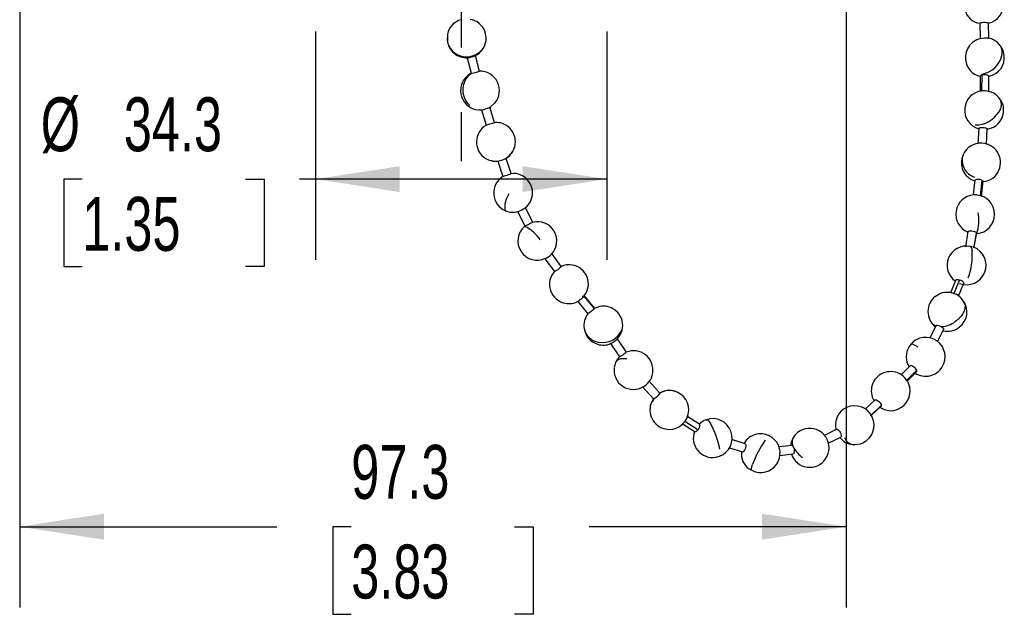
# Model space of a CAD drawing. Header units: millimetres. Extents: x 0 to 838, y 0 to 648.
# Tile 11 of 17: x 628 to 744, y 109 to 180. Entities that reach past the tile are written whole.
import ezdxf

# ---------------------------------------------------------------- set-up
doc = ezdxf.new("R2010")
doc.units = ezdxf.units.MM
doc.header["$LTSCALE"] = 3
doc.linetypes.add('CENTERX2', pattern=[20.32, 12.7, -2.54, 2.54, -2.54])
doc.layers.add('CENTER', color=40, linetype='CENTERX2')
doc.layers.add('DIMENSIONS', color=140, linetype='Continuous', lineweight=25)
doc.styles.add('SLDTEXTSTYLE0', font='TXT', dxfattribs={"width": 0.7})
doc.dimstyles.new('SLDDIMSTYLE1', dxfattribs={"dimtxt": 6.474023, "dimasz": 9.906, "dimexe": 0, "dimexo": 0.0625, "dimgap": 1.618506, "dimtad": 0, "dimtih": 1, "dimtoh": 1, "dimdec": 1, "dimrnd": 1e-09, "dimzin": 12, "dimdsep": 46, "dimtxsty": 'SLDTEXTSTYLE0', "dimsah": 1, "dimcen": 0.09, "dimadec": 0, "dimazin": 3, "dimtfac": 1, "dimtdec": 1, "dimtofl": 0, "dimtmove": 0, "dimatfit": 3, "dimfxl": 0, "dimfrac": 2, "dimtolj": 1, "dimtzin": 12, "dimarcsym": 0})

# ---------------------------------------------------------------- blocks, each defined once
blk = doc.blocks.new('_D_3')
at = {"layer": 'DIMENSIONS'}
for p, q in [((725.85, 239.06), (725.85, 110.36)), ((628.5, 220.86), (628.5, 110.36)), ((628.5, 119.89), (658.78, 119.89)), ((667.55, 119.89), (665.38, 119.89)), ((665.38, 119.89), (665.38, 109.6)), ((686.79, 119.89), (688.97, 119.89)), ((688.97, 119.89), (688.97, 109.6)), ((725.85, 119.89), (695.56, 119.89)), ((665.38, 109.6), (667.55, 109.6)), ((688.97, 109.6), (686.79, 109.6))]:
    blk.add_line(p, q, dxfattribs=at)
for points in [[(628.5, 119.89), (638.41, 118.36), (638.41, 121.41)], [(725.85, 119.89), (715.94, 121.41), (715.94, 118.36)]]:
    blk.add_solid(points, dxfattribs=at)
at = {"layer": 'DIMENSIONS', "char_height": 6.35, "attachment_point": 1, "style": 'SLDTEXTSTYLE0'}
for s, insert in [('97.3', (667.55, 129.52)), ('3.83', (667.55, 117.78))]:
    blk.add_mtext(s, dxfattribs=dict(at, insert=insert))
blk = doc.blocks.new('_D_4')
at = {"layer": 'DIMENSIONS'}
for p, q in [((663.35, 178.2), (663.35, 151.3)), ((697.64, 178.2), (697.64, 151.3)), ((635.87, 160.83), (633.7, 160.83)), ((633.7, 160.83), (633.7, 150.54)), ((655.11, 160.83), (657.28, 160.83)), ((657.28, 160.83), (657.28, 150.54)), ((663.35, 160.83), (661.44, 160.83)), ((697.64, 160.83), (663.35, 160.83)), ((633.7, 150.54), (635.87, 150.54)), ((657.28, 150.54), (655.11, 150.54))]:
    blk.add_line(p, q, dxfattribs=at)
for points in [[(663.35, 160.83), (673.25, 159.3), (673.25, 162.35)], [(697.64, 160.83), (687.73, 162.35), (687.73, 159.3)]]:
    blk.add_solid(points, dxfattribs=at)
at = {"layer": 'DIMENSIONS', "char_height": 6.35, "attachment_point": 1, "style": 'SLDTEXTSTYLE0'}
for s, insert in [('%%c', (630.98, 170.46)), ('34.3', (640.76, 170.46)), ('1.35', (635.87, 158.73))]:
    blk.add_mtext(s, dxfattribs=dict(at, insert=insert))

msp = doc.modelspace()

# ---------------------------------------------------------------- linework, layer by layer
for p, q in [((741.58, 179.19), (741.62, 177.34)), ((742.64, 177.36), (742.59, 179.22)), ((681.2, 175.12), (681.67, 173.29)), ((682.66, 173.54), (682.19, 175.37)), ((741.64, 172.99), (741.62, 171.14)), ((741.83, 173.07), (741.8, 171.22)), ((742.63, 171.12), (742.66, 172.97)), ((682.89, 168.99), (683.45, 167.19)), ((684.42, 167.49), (683.86, 169.29)), ((741.46, 166.82), (741.35, 164.98)), ((742.36, 164.92), (742.47, 166.76)), ((684.82, 162.94), (685.42, 161.15)), ((686.39, 161.48), (685.78, 163.27)), ((740.98, 160.7), (740.79, 159)), ((741.83, 160.7), (741.63, 158.88)), ((741.79, 158.77), (741.99, 160.59)), ((687.16, 156.99), (688.01, 155.3)), ((688.92, 155.76), (688.07, 157.44)), ((740.19, 154.66), (739.88, 152.87)), ((741.18, 154.52), (740.89, 152.82)), ((740.91, 152.82), (741.19, 154.49)), ((741.21, 154.4), (741.24, 154.41)), ((692.29, 150.54), (691.18, 152.05)), ((740.85, 152.81), (740.41, 152.9)), ((690.36, 151.45), (691.48, 149.94)), ((738.76, 148.95), (738.14, 147.45)), ((739.19, 148.96), (738.52, 147.34)), ((739.08, 147.05), (739.7, 148.56)), ((694.22, 146.42), (695.43, 144.96)), ((696.19, 145.58), (694.98, 147.03)), ((696.21, 145.61), (695.01, 147.07)), ((736.41, 143.56), (735.7, 142.11)), ((736.62, 141.68), (737.32, 143.12)), ((699.97, 140.45), (698.91, 142.02)), ((698.07, 141.45), (699.13, 139.88)), ((733.45, 141.34), (733.25, 141.1)), ((733.4, 138.84), (732.32, 137.78)), ((734.13, 138.28), (732.91, 137.07)), ((733.02, 137.04), (734.11, 138.12)), ((703.91, 135.63), (702.65, 137.02)), ((701.9, 136.34), (703.16, 134.95)), ((733.3, 136.4), (733.33, 136.3)), ((703.91, 135.63), (703.91, 135.62)), ((729.25, 134.82), (728.1, 133.73)), ((729.98, 134.15), (728.72, 132.96)), ((728.8, 132.99), (729.95, 134.08)), ((708.37, 131.3), (706.85, 132.29)), ((708.61, 131.92), (707.09, 132.91)), ((706.53, 132.05), (708.06, 131.07)), ((724.76, 131.36), (723.31, 130.63)), ((713.94, 129.66), (712.39, 130.15)), ((723.74, 129.71), (725.22, 130.45)), ((712.1, 129.17), (713.64, 128.69)), ((719.47, 129.46), (717.93, 129.29)), ((718.02, 128.28), (719.58, 128.45))]:
    msp.add_line(p, q)
at = {"flags": 128}
for points in [[(741.59, 179.19), (741.58, 179.2), (741.63, 179.24), (741.73, 179.26), (741.87, 179.29), (742.03, 179.3), (742.2, 179.3), (742.36, 179.29), (742.49, 179.27), (742.57, 179.25), (742.59, 179.22)], [(681.7, 173.3), (681.45, 173.17), (680.99, 172.76)], [(681.73, 173.29), (681.72, 173.29), (681.68, 173.29), (681.68, 173.29)], [(741.65, 172.99), (741.65, 173), (741.69, 173.03), (741.79, 173.06), (741.83, 173.07)], [(683.83, 169.28), (683.98, 169.36), (684.44, 169.77)], [(684.42, 167.49), (684.39, 167.47), (684.32, 167.43), (684.2, 167.39), (684.05, 167.34), (683.89, 167.29), (683.73, 167.24), (683.59, 167.21), (683.5, 167.19), (683.45, 167.18), (683.45, 167.19)], [(741.46, 166.82), (741.46, 166.83), (741.51, 166.87), (741.61, 166.89), (741.75, 166.91), (741.91, 166.91), (742.08, 166.9), (742.24, 166.87), (742.36, 166.84), (742.44, 166.8), (742.47, 166.76), (742.47, 166.76)], [(683.42, 163.25), (683.81, 163.06), (684.08, 163)], [(684.08, 163), (684.33, 162.94), (684.89, 162.96)], [(686.39, 161.48), (686.36, 161.46), (686.29, 161.42), (686.17, 161.37), (686.02, 161.32), (685.86, 161.26), (685.7, 161.22), (685.57, 161.18), (685.47, 161.15), (685.43, 161.15), (685.43, 161.15)], [(741.83, 160.7), (741.88, 160.68), (741.96, 160.64), (741.99, 160.59), (741.99, 160.59)], [(741.24, 158.96), (741.21, 158.96), (740.86, 158.96)], [(688.92, 155.76), (688.9, 155.74), (688.83, 155.69), (688.72, 155.63), (688.58, 155.56), (688.42, 155.48), (688.28, 155.41), (688.15, 155.35), (688.06, 155.31), (688.02, 155.3), (688.02, 155.3)], [(740.19, 154.66), (740.19, 154.67), (740.24, 154.71), (740.34, 154.73), (740.48, 154.74), (740.64, 154.72), (740.81, 154.69), (740.96, 154.65), (741.08, 154.6), (741.17, 154.54), (741.18, 154.52), (741.18, 154.52)], [(741.18, 154.52), (741.19, 154.49), (741.19, 154.49)], [(740.38, 152.93), (740.43, 152.92), (740.48, 152.9), (740.53, 152.85), (740.57, 152.79), (740.6, 152.71), (740.63, 152.62), (740.66, 152.5), (740.68, 152.38)], [(692.29, 150.54), (692.28, 150.51), (692.23, 150.44), (692.13, 150.36), (692.01, 150.26), (691.87, 150.16), (691.74, 150.06), (691.62, 149.99), (691.53, 149.95), (691.48, 149.94), (691.48, 149.94)], [(738.77, 148.95), (738.81, 148.99), (738.9, 149.01), (739.03, 149), (739.18, 148.97), (739.19, 148.96)], [(739.19, 148.96), (739.34, 148.91), (739.49, 148.83), (739.61, 148.74), (739.68, 148.66), (739.71, 148.58), (739.7, 148.56)], [(739.7, 146.43), (739.78, 146.26), (739.85, 145.97), (739.84, 145.64), (739.74, 145.3), (739.57, 144.96), (739.34, 144.63), (739.04, 144.31), (738.69, 144.04)], [(696.19, 145.58), (696.14, 145.53), (696.04, 145.44), (695.92, 145.34), (695.79, 145.23), (695.66, 145.13), (695.55, 145.04), (695.47, 144.99), (695.43, 144.96), (695.44, 144.97)], [(696.21, 145.61), (696.2, 145.59), (696.19, 145.58)], [(736.41, 143.56), (736.46, 143.61), (736.56, 143.62), (736.69, 143.6), (736.84, 143.56), (737, 143.49), (737.05, 143.45)], [(737.05, 143.45), (737.14, 143.4), (737.25, 143.31), (737.31, 143.22), (737.33, 143.14), (737.32, 143.13)], [(699.97, 140.45), (699.95, 140.43), (699.89, 140.37), (699.79, 140.3), (699.66, 140.2), (699.52, 140.11), (699.38, 140.02), (699.26, 139.95), (699.18, 139.9), (699.13, 139.88), (699.13, 139.89)], [(734.33, 141.04), (734.04, 141.2), (733.8, 141.32), (733.61, 141.38), (733.48, 141.38), (733.44, 141.35)], [(698.73, 139.29), (698.59, 138.93), (698.53, 138.66)], [(698.73, 139.29), (698.73, 139.29), (698.69, 139.19)], [(700, 139.64), (699.63, 139.67), (699.31, 139.65), (699.05, 139.58), (698.85, 139.46), (698.73, 139.29)], [(733.4, 138.84), (733.47, 138.87), (733.57, 138.86), (733.7, 138.8), (733.83, 138.71), (733.95, 138.59), (734.05, 138.46), (734.12, 138.33), (734.13, 138.28)], [(734.13, 138.28), (734.14, 138.22), (734.13, 138.14), (734.11, 138.12)], [(705.94, 135.74), (705.42, 135.89), (705.06, 135.92)], [(703.23, 134.97), (703.21, 134.96), (703.16, 134.94), (703.16, 134.95)], [(729.25, 134.82), (729.32, 134.84), (729.42, 134.82), (729.54, 134.76), (729.67, 134.66), (729.79, 134.54), (729.88, 134.41), (729.95, 134.28), (729.98, 134.17), (729.98, 134.15)], [(729.98, 134.15), (729.96, 134.1), (729.95, 134.08)], [(709.05, 132.34), (708.87, 132.24), (708.54, 131.96)], [(709.77, 132.59), (709.13, 132.38), (709.05, 132.34)], [(709.37, 132.49), (709.43, 132.49), (709.55, 132.42), (709.7, 132.28), (709.85, 132.06)], [(708.37, 131.3), (708.32, 131.24), (708.22, 131.13), (708.13, 131.07), (708.07, 131.06), (708.06, 131.07)], [(724.76, 131.36), (724.83, 131.36), (724.91, 131.31), (725, 131.22), (725.1, 131.08), (725.17, 130.93), (725.23, 130.78), (725.26, 130.64), (725.26, 130.53), (725.23, 130.46), (725.21, 130.46)], [(713.94, 129.66), (713.94, 129.66), (713.99, 129.61), (714.02, 129.51), (714.02, 129.38), (714, 129.22), (713.95, 129.06), (713.88, 128.91), (713.81, 128.79), (713.73, 128.71), (713.66, 128.68), (713.64, 128.69)], [(719.47, 129.45), (719.5, 129.46), (719.57, 129.41), (719.58, 129.39)], [(719.69, 129.15), (719.72, 129.01), (719.73, 128.84), (719.72, 128.68), (719.68, 128.56), (719.63, 128.48), (719.57, 128.45)], [(714.44, 126.69), (715.04, 126.38), (715.16, 126.35)], [(714.71, 126.52), (714.71, 126.52), (714.68, 126.59), (714.68, 126.73), (714.73, 126.95), (714.82, 127.22)]]:
    msp.add_lwpolyline(points, dxfattribs=at)
for centre, radius, start, end in [((742.17, 181.31), 2.16, 281.4565, 8.0489), ((741.9, 181.28), 2.13, 193.5257, 261.2589), ((680.92, 177.58), 2.05, 100.3727, 183.0021), ((681.35, 177.79), 1.86, 47.4117, 83.4638), ((681.18, 177.41), 2.26, 295.7195, 50.7573), ((680.99, 177.43), 2.14, 178.5408, 233.6868), ((681.04, 177.33), 2.17, 176.2166, 231.0257), ((742.3, 175.46), 1.99, 38.5762, 102.3715), ((742.14, 175.17), 2.25, 96.7971, 186.9409), ((742.3, 175.2), 2.17, 5.9563, 43.9123), ((742.72, 175.74), 1.5, 346.6615, 40.372), ((681.06, 177.18), 2.06, 228.0548, 274.8856), ((681.14, 177.59), 2.36, 233.1222, 319.2849), ((680.73, 179.01), 3.92, 277.3878, 291.4612), ((741.39, 176.02), 2.86, 278.5024, 347.2215), ((742.23, 175.15), 2.24, 281.0821, 7.0075), ((742.06, 175.06), 2.16, 184.2714, 258.7892), ((682.77, 171.57), 2.01, 120.9978, 146.4276), ((681.21, 176.99), 3.74, 277.9375, 292.7233), ((682.74, 171.26), 2.27, 318.6912, 93.6011), ((742.13, 172.06), 1.05, 60.0913, 106.9304), ((682.71, 171.26), 2.28, 138.8649, 275.3785), ((683.18, 171.33), 2.49, 147.1569, 228.0113), ((742.02, 169), 2.21, 95.5534, 174.8289), ((742.07, 169.43), 1.81, 86.9622, 98.4933), ((742.17, 169.1), 2.12, 32.9307, 90.2677), ((742.72, 169.6), 1.41, 323.2581, 27.9891), ((742.31, 168.99), 2.08, 352.1913, 37.5504), ((682.21, 172.9), 3.97, 280.222, 294.1325), ((742.07, 168.95), 2.27, 173.6011, 254.1148), ((741.1, 170.41), 3.2, 269.0058, 329.1132), ((742.19, 168.89), 2.18, 277.3641, 355.1915), ((684.57, 165.2), 2.27, 118.9341, 239.4021), ((684.66, 165.41), 2.08, 58.162, 97.5943), ((684.61, 165.22), 2.27, 300.2301, 59.5065), ((741.69, 162.81), 2.25, 86.3378, 157.5466), ((741.75, 162.79), 2.27, 336.8287, 87.6969), ((684.56, 165.21), 2.29, 298.5039, 329.1915), ((741.6, 162.74), 2.19, 154.8872, 253.3755), ((741.56, 163.03), 2.05, 161.5989, 252.5644), ((684.58, 165.17), 2.24, 257.0731, 277.9392), ((683.46, 168.58), 5.81, 284.2421, 292.1846), ((685.43, 163.82), 0.661, 289.8152, 300.2508), ((686.71, 159.63), 1.87, 63.9054, 100.8855), ((686.64, 159.22), 2.26, 308.3647, 66.8572), ((741.84, 162.67), 2.14, 273.9922, 338.9683), ((686.6, 159.2), 2.27, 120.3682, 246.8411), ((741.41, 159.87), 0.93, 63.3081, 117.2599), ((688.37, 157.51), 2.74, 144.9388, 187.9591), ((741.03, 156.7), 2.27, 94.3081, 247.9354), ((741.05, 156.68), 2.28, 274.6702, 85.3698), ((686.58, 159.06), 2.14, 245.6946, 286.0181), ((685.46, 161.51), 4.83, 290.8269, 302.5652), ((736.39, 155.96), 5.09, 342.3014, 10.595), ((689.5, 153.55), 2.26, 316.0342, 104.9885), ((689.45, 153.54), 2.27, 130.1718, 296.0743), ((685.89, 151), 4.75, 34.1739, 63.8649), ((689.18, 153.92), 2.75, 297.4532, 315.069), ((740, 150.67), 2.27, 79.4459, 235.2779), ((740.03, 150.67), 2.29, 248.9986, 68.9986), ((733.15, 151.83), 7.55, 339.5422, 4.1185), ((693.17, 148.44), 2.27, 136.3295, 260.7484), ((693.19, 148.64), 2.1, 79.353, 115.2695), ((693.21, 148.47), 2.27, 321.655, 80.6295), ((737.76, 145.23), 2.26, 31.6814, 128.7028), ((693.22, 148.25), 2.09, 258.5537, 299.0116), ((691.07, 150.99), 5.56, 304.742, 311.9445), ((694.09, 147.24), 0.797, 331.0481, 351.0581), ((692.16, 149.95), 4.06, 310.3416, 314.0185), ((737.72, 145.22), 2.25, 127.826, 232.3068), ((737.89, 145.17), 2.18, 306.3903, 34.8778), ((697.12, 143.62), 2.16, 141.2625, 189.9693), ((697.25, 143.78), 2.08, 71.4793, 119.7771), ((697.27, 143.59), 2.26, 315.5963, 73.5556), ((736.76, 144.61), 1.12, 219.3051, 251.3223), ((736.87, 146.56), 3.11, 273.4039, 305.8093), ((696.94, 143.62), 2, 190.7657, 261.7205), ((697.13, 143.45), 2.14, 185.5373, 255.1669), ((697.19, 144), 2.42, 257.3299, 339.3234), ((737.81, 145.02), 2.12, 254.8496, 310.6101), ((696.29, 144.99), 3.97, 297.1595, 311.0874), ((735.21, 139.91), 2.28, 328.0667, 140.8646), ((697.25, 143.35), 2.08, 251.1173, 294.1408), ((700.81, 138.34), 2.27, 351.3772, 112.4456), ((735.15, 139.91), 2.24, 147.9045, 212.5391), ((700.05, 138.81), 1.41, 129.3931, 159.8386), ((700.77, 138.31), 2.26, 171.222, 302.2655), ((731.09, 135.86), 2.29, 11.0837, 113.8369), ((735.22, 139.86), 2.25, 236.4774, 328.8237), ((700.51, 138.64), 2.7, 303.0844, 320.9482), ((701.05, 138.22), 2.02, 320.5969, 353.6515), ((731.06, 135.88), 2.26, 113.3702, 211.3187), ((704.92, 134.02), 1.91, 85.8514, 124.7491), ((705.02, 133.81), 2.12, 69.9685, 121.3084), ((705.01, 133.64), 2.29, 246.1852, 66.1852), ((731.09, 135.86), 2.29, 293.8223, 11.109), ((705, 133.63), 2.27, 142.27, 246.3794), ((705.14, 133.66), 2.31, 145.5965, 156.2013), ((702.06, 136.89), 2.25, 301.29, 325.6262), ((726.8, 131.88), 2.23, 114.4166, 194.9487), ((726.85, 131.84), 2.29, 295.0803, 115.0803), ((731.09, 135.68), 2.13, 233.7771, 295.7594), ((710.13, 130.33), 2.29, 278.942, 98.942), ((710.11, 130.3), 2.27, 159.3066, 279.3546), ((707.85, 131.85), 0.761, 313.3533, 4.7583), ((702.07, 127.49), 9.02, 9.8454, 30.4344), ((721.56, 129.19), 2.28, 324.9171, 173.5829), ((715.77, 128.56), 2.27, 53.9893, 150.0126), ((727.22, 122.56), 13.25, 145.3889, 159.4014), ((715.78, 128.55), 2.28, 254.3313, 54.3175), ((720.61, 129.86), 1.13, 146.8108, 204.3882), ((726.73, 131.57), 2, 215.9797, 266.5632), ((726.81, 130.79), 1.23, 199.157, 260.583), ((718.99, 128.98), 0.721, 13.2594, 34.7379), ((722.47, 130.68), 3.17, 209.0252, 236.2192), ((726.87, 131.76), 2.2, 263.0697, 295.4486), ((715.66, 128.47), 2.16, 173.2617, 235.4633), ((721.55, 129.15), 2.27, 198.4727, 325.7751)]:
    msp.add_arc(centre, radius, start, end)
at = {"layer": 'CENTER'}
msp.add_line((680.49, 214.42), (680.49, 162.96), dxfattribs=at)

# ---------------------------------------------------------------- dimensions: what is measured, and where the dimension line sits
at = {"layer": 'DIMENSIONS'}
dim = msp.add_linear_dim(base=(628.4995, 119.8885), p1=(725.8486, 242.8685), p2=(628.4995, 224.6715), dimstyle='SLDDIMSTYLE1', dxfattribs=at)
dim.commit()
dim.dimension.update_dxf_attribs({"geometry": '_D_3', "text_midpoint": (677.174, 119.8885), "dimtype": 160})
dim = msp.add_linear_dim(base=(697.64, 160.83), p1=(663.35, 182.01), p2=(697.64, 182.01), text='%%c<>', dimstyle='SLDDIMSTYLE1', dxfattribs=at)
dim.commit()
dim.dimension.update_dxf_attribs({"geometry": '_D_4', "text_midpoint": (645.49, 160.83), "dimtype": 160})

doc.saveas('drawing.dxf')
